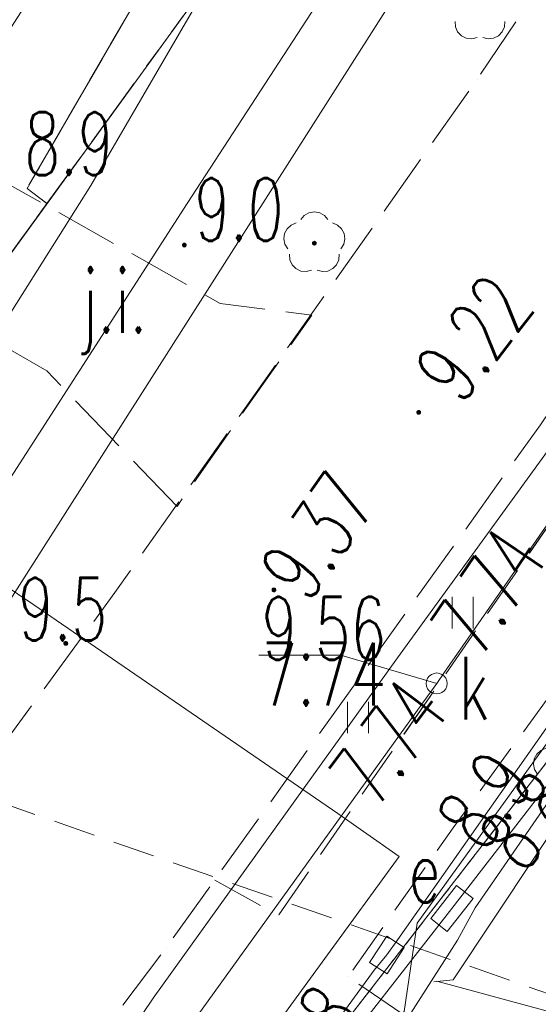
# Model space of a CAD drawing. Header units: millimetres. Extents: x -367306 to 168495, y -187323 to 82034.
# Tile 46 of 170: x 25036 to 37417, y -174940 to -151441. Entities that reach past the tile are written whole.
import ezdxf

# ---------------------------------------------------------------- set-up
doc = ezdxf.new("R2010")
doc.units = ezdxf.units.MM
doc.header["$MEASUREMENT"] = 0
for name, pattern in [('L_0_03', [1000, 500, -500]), ('L_0_04', [1500, 1000, -500]), ('L_0_05', [1750, 1250, -500]), ('L_0_06', [2000, 1500, -500])]:
    doc.linetypes.add(name, pattern=pattern)
for name, color, linetype, lineweight in [('Nowe_0_Nr_pióra__9', 7, 'Continuous', 13), ('Nowe_EGDE_Nr_pióra__9', 7, 'Continuous', 13), ('Nowe_EGKK_Nr_pióra__8', 7, 'Continuous', 13), ('Nowe_EGKK_Nr_pióra__9', 7, 'Continuous', 13), ('Nowe_EGUG_Nr_pióra__8', 7, 'Continuous', 13), ('Nowe_EGUG_Nr_pióra__9', 7, 'Continuous', 13), ('Nowe_GUPPRZ_O_Nr_pióra__8', 7, 'Continuous', 13), ('Nowe_GUPPRZ_O_Nr_pióra__9', 7, 'Continuous', 13), ('Nowe_OTKC_Nr_pióra__8', 7, 'Continuous', 13), ('Nowe_OTKC_Nr_pióra__9', 7, 'Continuous', 13), ('Nowe_OTKJ_Nr_pióra__8', 7, 'Continuous', 13), ('Nowe_OTKJ_Nr_pióra__9', 7, 'Continuous', 13), ('Nowe_OTKJ_O_Nr_pióra__8', 7, 'Continuous', 13), ('Nowe_OTRN_Nr_pióra__7', 7, 'Continuous', 13), ('Nowe_OTRN_Nr_pióra__8', 7, 'Continuous', 13), ('Nowe_OTRN_Nr_pióra__9', 7, 'Continuous', 13), ('Nowe_OTRN_O_Nr_pióra__8', 7, 'Continuous', 13), ('Nowe_OTRS_Nr_pióra__7', 7, 'Continuous', 13), ('Nowe_OTRS_Nr_pióra__8', 7, 'Continuous', 13), ('Nowe_OTRS_Nr_pióra__9', 7, 'Continuous', 13), ('Nowe_OTRS_O_Nr_pióra__8', 7, 'Continuous', 13), ('Nowe_OTZL_Nr_pióra__8', 7, 'Continuous', 13), ('Nowe_OTZL_Nr_pióra__9', 7, 'Continuous', 13), ('Nowe_OTZT_Nr_pióra__8', 7, 'Continuous', 13), ('Nowe_OTZT_Nr_pióra__9', 7, 'Continuous', 13), ('Nowe_SUEP_Nr_pióra__8', 7, 'Continuous', 13), ('Nowe_SUEP_Nr_pióra__9', 7, 'Continuous', 13), ('Nowe_SUES_Nr_pióra__8', 7, 'Continuous', 13), ('Nowe_SUES_Nr_pióra__9', 7, 'Continuous', 13), ('Nowe_SUES_O_Nr_pióra__8', 7, 'Continuous', 13), ('Nowe_SUGP_Nr_pióra__8', 7, 'Continuous', 13), ('Nowe_SUGP_Nr_pióra__9', 7, 'Continuous', 13), ('Nowe_SUKP_Nr_pióra__8', 7, 'Continuous', 13), ('Nowe_SUKP_Nr_pióra__9', 7, 'Continuous', 13), ('Nowe_SUKS_Nr_pióra__8', 7, 'Continuous', 13), ('Nowe_SUKS_Nr_pióra__9', 7, 'Continuous', 13), ('Nowe_SUKS_O_Nr_pióra__8', 7, 'Continuous', 13), ('Nowe_SUPK_Nr_pióra__8', 7, 'Continuous', 13), ('Nowe_SUPK_Nr_pióra__9', 7, 'Continuous', 13), ('Nowe_SUTP_Nr_pióra__8', 7, 'Continuous', 13), ('Nowe_SUTP_Nr_pióra__9', 7, 'Continuous', 13), ('Nowe_SUWP_Nr_pióra__8', 7, 'Continuous', 13), ('Nowe_SUWP_Nr_pióra__9', 7, 'Continuous', 13)]:
    doc.layers.add(name, color=color, linetype=linetype, lineweight=lineweight)
doc.layers.add('Nowe_OTZL_Nr_pióra__94', color=7, linetype='Continuous', lineweight=13, true_color=0xe4ad2c)
doc.styles.add('STYL_AUTOMATYCZNY_3', font='Simplex.shx')

msp = doc.modelspace()

# ---------------------------------------------------------------- hatches: boundary and pattern name
at = {"layer": 'Nowe_OTRN_Nr_pióra__7', "linetype": 'Continuous', "lineweight": 13}
for points in [[(28921.3, -156821.5), (28922.8, -156833.2), (28927.3, -156844), (28934.5, -156853.4), (28943.8, -156860.5), (28954.6, -156865), (28966.3, -156866.5), (28977.9, -156865), (28988.8, -156860.5), (28998.1, -156853.4), (29005.3, -156844), (29009.7, -156833.2), (29011.3, -156821.5), (29009.7, -156809.9), (29005.3, -156799), (28998.1, -156789.7), (28988.8, -156782.6), (28977.9, -156778.1), (28966.3, -156776.5), (28954.6, -156778.1), (28943.8, -156782.6), (28934.5, -156789.7), (28927.3, -156799), (28922.8, -156809.9)], [(26092.2, -166326.6), (26093.7, -166338.2), (26098.2, -166349.1), (26105.4, -166358.4), (26114.7, -166365.5), (26125.6, -166370), (26137.2, -166371.6), (26148.8, -166370), (26159.7, -166365.5), (26169, -166358.4), (26176.2, -166349.1), (26180.7, -166338.2), (26182.2, -166326.6), (26180.7, -166314.9), (26176.2, -166304.1), (26169, -166294.7), (26159.7, -166287.6), (26148.8, -166283.1), (26137.2, -166281.6), (26125.6, -166283.1), (26114.7, -166287.6), (26105.4, -166294.7), (26098.2, -166304.1), (26093.7, -166314.9)]]:
    msp.add_hatch(color=7, dxfattribs=at).paths.add_polyline_path(points)
at = {"layer": 'Nowe_OTRS_Nr_pióra__7', "linetype": 'Continuous', "lineweight": 13}
for points in [[(34516.6, -160813), (34518.2, -160824.7), (34522.6, -160835.5), (34529.8, -160844.8), (34539.1, -160852), (34550, -160856.5), (34561.6, -160858), (34573.3, -160856.5), (34584.1, -160852), (34593.4, -160844.8), (34600.6, -160835.5), (34605.1, -160824.7), (34606.6, -160813), (34605.1, -160801.4), (34600.6, -160790.5), (34593.4, -160781.2), (34584.1, -160774), (34573.3, -160769.6), (34561.6, -160768), (34550, -160769.6), (34539.1, -160774), (34529.8, -160781.2), (34522.6, -160790.5), (34518.2, -160801.4)], [(31060.3, -165050), (31061.9, -165061.7), (31066.4, -165072.5), (31073.5, -165081.9), (31082.8, -165089), (31093.7, -165093.5), (31105.3, -165095), (31117, -165093.5), (31127.8, -165089), (31137.2, -165081.9), (31144.3, -165072.5), (31148.8, -165061.7), (31150.3, -165050), (31148.8, -165038.4), (31144.3, -165027.5), (31137.2, -165018.2), (31127.8, -165011.1), (31117, -165006.6), (31105.3, -165005), (31093.7, -165006.6), (31082.8, -165011.1), (31073.5, -165018.2), (31066.4, -165027.5), (31061.9, -165038.4)]]:
    msp.add_hatch(color=7, dxfattribs=at).paths.add_polyline_path(points)
at = {"layer": 'Nowe_OTZL_Nr_pióra__94', "linetype": 'Continuous', "lineweight": 13, "true_color": 0xe4ad2c}
msp.add_hatch(color=42, dxfattribs=at).paths.add_polyline_path([(32070.2, -156820), (32084.1, -156817.8), (32096.6, -156811.5), (32106.6, -156801.5), (32113, -156789), (32115.2, -156775), (32113, -156761.1), (32106.6, -156748.6), (32096.6, -156738.6), (32084.1, -156732.3), (32070.2, -156730), (32056.3, -156732.3), (32043.7, -156738.6), (32033.8, -156748.6), (32027.4, -156761.1), (32025.2, -156775), (32027.4, -156789), (32033.8, -156801.5), (32043.7, -156811.5), (32056.3, -156817.8)])

# ---------------------------------------------------------------- linework, layer by layer
at = {"layer": 'Nowe_0_Nr_pióra__9', "color": 7, "linetype": 'L_0_04', "lineweight": 13}
msp.add_lwpolyline([(-54175.8, -16615), (-36542.5, 13691.6), (-32491.5, 24497.6), (-41006.9, 52709.3), (-354.8, 78621.1), (4924.1, 35501.4), (-2954.1, 7738.8), (31962.3, -8247.3), (46488.5, 22925.7), (96328.3, 3296.1), (84395.1, -59501.6), (78496.2, -91288.2), (63259, -147476.2), (43808.2, -176834.2), (-26519.8, -152286.8), (-79150.4, -133916.5), (-87259.9, -85957.4)], close=True, dxfattribs=at)
at = {"layer": 'Nowe_EGDE_Nr_pióra__9', "color": 7, "linetype": 'Continuous', "lineweight": 13, "flags": 128}
for points in [[(77721.6, -12313), (70921.6, -40873), (55981.6, -97123), (43551.6, -131243), (31321.6, -148073), (19561.6, -164263), (7973.4, -180602.1), (26296.8, -183770.5), (44701.6, -160023), (62321.6, -129663), (70431.6, -103153), (75611.6, -82253)], [(44701.6, -160023), (26296.8, -183770.5)]]:
    msp.add_lwpolyline(points, dxfattribs=at)
msp.add_lwpolyline([(3311.6, -137403), (19561.6, -164263), (31321.6, -148073), (6501.6, -134653)], close=True, dxfattribs=at)
at = {"layer": 'Nowe_EGKK_Nr_pióra__8', "color": 7, "linetype": 'Continuous', "lineweight": 13}
for p, q in [((25211.6, -155473), (25211.7, -155473)), ((25211.6, -155473), (25211.7, -155473)), ((25687.3, -155829.8), (25687.3, -155829.8)), ((25687.3, -155829.8), (25687.3, -155829.8))]:
    msp.add_line(p, q, dxfattribs=at)
at = {"layer": 'Nowe_EGKK_Nr_pióra__9', "color": 7, "linetype": 'L_0_06', "lineweight": 13, "flags": 128}
for points in [[(43551.6, -131243), (55719.6, -97842.3), (55101.6, -97773), (57121.6, -88213), (55911.6, -88083), (49231.6, -107983), (44021.6, -123253), (37971.6, -133403), (31361.6, -144863), (29531.6, -148013), (28441.6, -149893), (25211.6, -155473), (25687.3, -155829.8), (31321.6, -148073)], [(19561.6, -164263), (25687.3, -155829.8), (25211.6, -155473), (28441.6, -149893), (4181.6, -136653), (1879.8, -135034.1), (3311.6, -137403)]]:
    msp.add_lwpolyline(points, close=True, dxfattribs=at)
at = {"layer": 'Nowe_EGUG_Nr_pióra__8', "color": 7, "linetype": 'Continuous', "lineweight": 13}
for p, q in [((25211.6, -155473), (25211.7, -155473)), ((25211.6, -155473), (25211.7, -155473)), ((25687.3, -155829.8), (25687.3, -155829.8)), ((25687.3, -155829.8), (25687.3, -155829.8)), ((25687.3, -155829.8), (25687.3, -155829.8))]:
    msp.add_line(p, q, dxfattribs=at)
at = {"layer": 'Nowe_EGUG_Nr_pióra__9', "color": 7, "linetype": 'L_0_03', "lineweight": 13, "flags": 128}
for points in [[(26296.8, -183770.5), (29734.3, -179335.1), (40791.3, -165068.4), (44701.6, -160023), (58841.6, -138483), (62321.6, -129663), (66349.4, -116497.1), (70431.6, -103153), (75611.6, -82253), (77011.8, -79633.1), (78213.7, -77384.1), (78871.6, -76153), (79381.6, -73863), (80541.6, -68573), (84031.6, -52933), (88551.6, -30943), (83581.6, -29593), (82851.6, -26523), (83531.6, -22883), (87021.6, -12263), (87781.6, -9943), (92201.6, 2177), (95191.6, 10357), (105121.6, 30727), (70471.6, 39997), (75171.6, 3647), (76491.6, -4103), (77721.6, -12313), (70921.6, -40873), (55981.6, -97123), (55719.6, -97842.3), (43551.6, -131243), (31321.6, -148073), (25687.3, -155829.8), (19561.6, -164263), (7973.4, -180602.1)], [(43551.6, -131243), (55719.6, -97842.3), (55101.6, -97773), (57121.6, -88213), (55911.6, -88083), (49231.6, -107983), (44021.6, -123253), (37971.6, -133403), (31361.6, -144863), (29531.6, -148013), (28441.6, -149893), (25211.6, -155473), (25687.3, -155829.8), (31321.6, -148073)], [(19561.6, -164263), (25687.3, -155829.8), (25211.6, -155473), (28441.6, -149893), (4181.6, -136653), (1879.8, -135034.1), (3311.6, -137403)], [(40791.3, -165068.4), (29734.3, -179335.1), (45786.4, -187140.6), (46841.6, -187323), (59935.7, -180090.6), (52511.6, -174923)]]:
    msp.add_lwpolyline(points, close=True, dxfattribs=at)
at = {"layer": 'Nowe_GUPPRZ_O_Nr_pióra__8', "color": 7, "linetype": 'Continuous', "lineweight": 13}
for p, q in [((30741.4, -166610.7), (30741.4, -166610.7)), ((32701.4, -166610.7), (32701.4, -166610.7)), ((34991.6, -167283), (34991.7, -167283)), ((34997.5, -174385.6), (34997.6, -174385.6))]:
    msp.add_line(p, q, dxfattribs=at)
at = {"layer": 'Nowe_GUPPRZ_O_Nr_pióra__9', "color": 7, "linetype": 'Continuous', "lineweight": 13, "flags": 128}
for points in [[(34991.6, -167283), (32701.4, -166610.7), (30741.4, -166610.7)], [(34997.5, -174385.6), (39184.7, -175522.4), (41144.7, -175522.4)]]:
    msp.add_lwpolyline(points, dxfattribs=at)
at = {"layer": 'Nowe_OTKC_Nr_pióra__8', "color": 7, "linetype": 'Continuous', "lineweight": 13}
for p, q in [((35382, -170727.8), (35382, -170727.8)), ((29691.4, -171973.5), (29691.4, -171973.5)), ((31211.5, -172814.9), (31211.5, -172814.9)), ((32875.1, -174285.4), (32875.2, -174285.4))]:
    msp.add_line(p, q, dxfattribs=at)
at = {"layer": 'Nowe_OTKC_Nr_pióra__9', "color": 7, "linetype": 'L_0_05', "lineweight": 13, "flags": 128}
for points in [[(83531.6, -22883), (88452.7, -24583.8), (86882.6, -29372.4), (83678.1, -28740), (83581.6, -29593), (88551.6, -30943), (87475.4, -36179), (82778.1, -35324.8), (82187, -36012.2), (80952.7, -52108.3), (80881.7, -53033.6), (81110, -54091.4), (83594.8, -54890.6), (82659.7, -59081), (79603.1, -59046.4), (76766.2, -72509.6), (76073, -75767.4), (76377.1, -76589.3), (76357, -78920.9), (75161.1, -83038), (74530.7, -82995), (74201.2, -83030.8), (73979.1, -83252.9), (73102, -86849.4), (69069.6, -102010.7), (65900, -112791.7), (66805.6, -113330.8), (64685.4, -120046.5), (63862.7, -120010.7), (59922.4, -130330.7), (58359.6, -134082.1), (54835.5, -141889.8), (53583.5, -144719.2), (48939.8, -151448.3), (44926.9, -157486.2), (40489.9, -163749.4), (35382, -170727.8), (32875.1, -174285.4), (34304.8, -175260.1), (33682.2, -176249.5), (31478.9, -179397.9), (29593.7, -178484), (25968.3, -183713.7)], [(29691.4, -171973.5), (31211.5, -172814.9), (51341.6, -143793), (52142.4, -142155.9), (52906.4, -140593.9), (53486.9, -139407.2), (53771.2, -138732.7), (54607.8, -136747.3), (56471, -132326.2), (60342.8, -123030.6), (61478.3, -120208.2), (61548.6, -120033.3), (61230, -118999.7), (59763.9, -118137.3)]]:
    msp.add_lwpolyline(points, dxfattribs=at)
at = {"layer": 'Nowe_OTKJ_Nr_pióra__8', "color": 7, "linetype": 'Continuous', "lineweight": 13}
for p, q in [((35958.2, -152858.9), (35958.3, -152858.9)), ((29821.6, -158213), (29821.7, -158213)), ((32012.5, -158491.6), (32012.6, -158491.6)), ((25681.6, -159823), (25681.7, -159823)), ((28792.7, -163055.6), (28792.7, -163055.6)), ((27306.8, -165115.4), (27306.9, -165115.4)), ((29691.4, -171973.5), (29691.4, -171973.5)), ((28540.7, -173581.5), (28540.7, -173581.5))]:
    msp.add_line(p, q, dxfattribs=at)
at = {"layer": 'Nowe_OTKJ_Nr_pióra__9', "color": 7, "linetype": 'L_0_06', "lineweight": 13, "flags": 128}
for points in [[(21472.8, -182936.3), (26882.7, -175776), (28540.7, -173581.5), (29691.4, -171973.5), (37465.7, -161109.1), (46145.3, -148356.4), (49972.2, -142287.6), (51641.5, -139022.6), (53138.9, -135757.7), (54527.5, -132715.9), (57342.3, -125022.1), (59763.9, -118137.3), (62318.9, -110873.1), (64720.1, -102390.1), (67644.1, -92101.9), (70126.7, -83617.2), (71230.4, -82306.4), (71874.3, -82536.4), (72338.2, -77200.1), (72304.6, -73825.8), (73717.2, -67166.3), (75064.8, -60878), (76317.6, -57755.4), (77397.9, -53052), (77381.6, -52943), (77241.6, -52403), (78911.6, -42093), (79431.6, -38873), (80221.6, -34063), (81181.6, -27813), (82081.6, -22403), (82421.6, -20413), (82891.6, -18473), (83461.6, -16453), (84951.6, -11803), (87421.6, -4163), (88041.6, -2283), (88671.6, -343), (89391.6, 1647), (92221.6, 8227), (93441.6, 10997), (94021.6, 12247), (97931.6, 20357), (100791.6, 26227), (101921.6, 28457), (103521.6, 31152.6), (96697.7, 32981.9), (95391.6, 30567), (93491.6, 27337), (90361.6, 21997), (89811.6, 21167), (89081.6, 20527), (88161.6, 20167), (87161.6, 20187), (86281.6, 20637), (85621.6, 21407), (85231.6, 22277), (85021.6, 23177), (84401.6, 27727), (83761.6, 32287), (83361.6, 35117), (83368.6, 36520.8), (82801.7, 36698.3), (75439, 38653.3), (75901.6, 36127), (76431.6, 32237), (76931.6, 28187), (78631.6, 15207), (78671.6, 13957), (78451.6, 6997), (78251.6, 2937), (77991.6, 1957), (77531.6, 1027), (77141.6, -3223), (77561.6, -4543), (77401.6, -6673), (76791.6, -11613), (75671.6, -19553), (74091.6, -29323), (72161.6, -41063), (70331.6, -51773), (67307.1, -65408.9), (64955.9, -76300.2), (60888.5, -93538.3), (58023.6, -105195.3), (54440.5, -115996.9), (49439.1, -128605.1), (44882, -139357.8), (42612.1, -143016.9), (35958.2, -152858.9), (27306.8, -165115.4), (15023.6, -181821.2)], [(28792.7, -163055.6), (25681.6, -159823), (22061.6, -157723), (24331.6, -155123), (29821.6, -158213), (32012.5, -158491.6)]]:
    msp.add_lwpolyline(points, close=True, dxfattribs=at)
at = {"layer": 'Nowe_OTRN_Nr_pióra__8', "color": 7, "linetype": 'Continuous', "lineweight": 13}
for p, q in [((28921.3, -156821.5), (28921.3, -156821.5)), ((28922.8, -156809.9), (28922.9, -156809.9)), ((28922.8, -156833.2), (28922.9, -156833.2)), ((28927.3, -156799), (28927.4, -156799)), ((28927.3, -156844), (28927.4, -156844)), ((28934.5, -156789.7), (28934.5, -156789.7)), ((28934.5, -156853.4), (28934.5, -156853.4)), ((28943.8, -156782.6), (28943.8, -156782.6)), ((28943.8, -156860.5), (28943.8, -156860.5)), ((28954.6, -156778.1), (28954.7, -156778.1)), ((28954.6, -156865), (28954.7, -156865)), ((28966.3, -156776.5), (28966.3, -156776.5)), ((28966.3, -156866.5), (28966.3, -156866.5)), ((28977.9, -156778.1), (28978, -156778.1)), ((28977.9, -156865), (28978, -156865)), ((28988.8, -156782.6), (28988.8, -156782.6)), ((28988.8, -156860.5), (28988.8, -156860.5)), ((28998.1, -156789.7), (28998.2, -156789.7)), ((28998.1, -156853.4), (28998.2, -156853.4)), ((29005.3, -156799), (29005.3, -156799)), ((29005.3, -156844), (29005.3, -156844)), ((29009.7, -156809.9), (29009.8, -156809.9)), ((29009.7, -156833.2), (29009.8, -156833.2)), ((29011.3, -156821.5), (29011.3, -156821.5)), ((26092.2, -166326.6), (26092.2, -166326.6)), ((26093.7, -166314.9), (26093.8, -166314.9)), ((26093.7, -166338.2), (26093.8, -166338.2)), ((26098.2, -166304.1), (26098.3, -166304.1)), ((26098.2, -166349.1), (26098.3, -166349.1)), ((26105.4, -166294.7), (26105.4, -166294.7)), ((26105.4, -166358.4), (26105.4, -166358.4)), ((26114.7, -166287.6), (26114.7, -166287.6)), ((26114.7, -166365.5), (26114.7, -166365.5)), ((26125.6, -166283.1), (26125.6, -166283.1)), ((26125.6, -166370), (26125.6, -166370)), ((26137.2, -166281.6), (26137.2, -166281.6)), ((26137.2, -166371.6), (26137.2, -166371.6)), ((26148.8, -166283.1), (26148.9, -166283.1)), ((26148.8, -166370), (26148.9, -166370)), ((26159.7, -166287.6), (26159.7, -166287.6)), ((26159.7, -166365.5), (26159.7, -166365.5)), ((26169, -166294.7), (26169.1, -166294.7)), ((26169, -166358.4), (26169.1, -166358.4)), ((26176.2, -166304.1), (26176.2, -166304.1)), ((26176.2, -166349.1), (26176.2, -166349.1)), ((26180.7, -166314.9), (26180.7, -166314.9)), ((26180.7, -166338.2), (26180.7, -166338.2)), ((26182.2, -166326.6), (26182.2, -166326.6))]:
    msp.add_line(p, q, dxfattribs=at)
at = {"layer": 'Nowe_OTRN_Nr_pióra__9', "color": 7, "linetype": 'Continuous', "lineweight": 13, "flags": 128}
for points in [[(28921.3, -156821.5), (28922.8, -156833.2), (28927.3, -156844), (28934.5, -156853.4), (28943.8, -156860.5), (28954.6, -156865), (28966.3, -156866.5), (28977.9, -156865), (28988.8, -156860.5), (28998.1, -156853.4), (29005.3, -156844), (29009.7, -156833.2), (29011.3, -156821.5), (29009.7, -156809.9), (29005.3, -156799), (28998.1, -156789.7), (28988.8, -156782.6), (28977.9, -156778.1), (28966.3, -156776.5), (28954.6, -156778.1), (28943.8, -156782.6), (28934.5, -156789.7), (28927.3, -156799), (28922.8, -156809.9)], [(26092.2, -166326.6), (26093.7, -166338.2), (26098.2, -166349.1), (26105.4, -166358.4), (26114.7, -166365.5), (26125.6, -166370), (26137.2, -166371.6), (26148.8, -166370), (26159.7, -166365.5), (26169, -166358.4), (26176.2, -166349.1), (26180.7, -166338.2), (26182.2, -166326.6), (26180.7, -166314.9), (26176.2, -166304.1), (26169, -166294.7), (26159.7, -166287.6), (26148.8, -166283.1), (26137.2, -166281.6), (26125.6, -166283.1), (26114.7, -166287.6), (26105.4, -166294.7), (26098.2, -166304.1), (26093.7, -166314.9)]]:
    msp.add_lwpolyline(points, close=True, dxfattribs=at)
at = {"layer": 'Nowe_OTRS_Nr_pióra__8', "color": 7, "linetype": 'Continuous', "lineweight": 13}
for p, q in [((34516.6, -160813), (34516.7, -160813)), ((34518.2, -160801.4), (34518.2, -160801.4)), ((34518.2, -160824.7), (34518.2, -160824.7)), ((34522.6, -160790.5), (34522.7, -160790.5)), ((34522.6, -160835.5), (34522.7, -160835.5)), ((34529.8, -160781.2), (34529.9, -160781.2)), ((34529.8, -160844.8), (34529.9, -160844.8)), ((34539.1, -160774), (34539.2, -160774)), ((34539.1, -160852), (34539.2, -160852)), ((34550, -160769.6), (34550, -160769.6)), ((34550, -160856.5), (34550, -160856.5)), ((34561.6, -160768), (34561.7, -160768)), ((34561.6, -160858), (34561.7, -160858)), ((34573.3, -160769.6), (34573.3, -160769.6)), ((34573.3, -160856.5), (34573.3, -160856.5)), ((34584.1, -160774), (34584.2, -160774)), ((34584.1, -160852), (34584.2, -160852)), ((34593.4, -160781.2), (34593.5, -160781.2)), ((34593.4, -160844.8), (34593.5, -160844.8)), ((34600.6, -160790.5), (34600.6, -160790.5)), ((34600.6, -160835.5), (34600.6, -160835.5)), ((34605.1, -160801.4), (34605.1, -160801.4)), ((34605.1, -160824.7), (34605.1, -160824.7)), ((34606.6, -160813), (34606.7, -160813)), ((31060.3, -165050), (31060.4, -165050)), ((31061.9, -165038.4), (31061.9, -165038.4)), ((31061.9, -165061.7), (31061.9, -165061.7)), ((31066.4, -165027.5), (31066.4, -165027.5)), ((31066.4, -165072.5), (31066.4, -165072.5)), ((31073.5, -165018.2), (31073.6, -165018.2)), ((31073.5, -165081.9), (31073.6, -165081.9)), ((31082.8, -165011.1), (31082.9, -165011.1)), ((31082.8, -165089), (31082.9, -165089)), ((31093.7, -165006.6), (31093.7, -165006.6)), ((31093.7, -165093.5), (31093.7, -165093.5)), ((31105.3, -165005), (31105.4, -165005)), ((31105.3, -165095), (31105.4, -165095)), ((31117, -165006.6), (31117, -165006.6)), ((31117, -165093.5), (31117, -165093.5)), ((31127.8, -165011.1), (31127.9, -165011.1)), ((31127.8, -165089), (31127.9, -165089)), ((31137.2, -165018.2), (31137.2, -165018.2)), ((31137.2, -165081.9), (31137.2, -165081.9)), ((31144.3, -165027.5), (31144.4, -165027.5)), ((31144.3, -165072.5), (31144.4, -165072.5)), ((31148.8, -165038.4), (31148.9, -165038.4)), ((31148.8, -165061.7), (31148.9, -165061.7)), ((31150.3, -165050), (31150.4, -165050))]:
    msp.add_line(p, q, dxfattribs=at)
at = {"layer": 'Nowe_OTRS_Nr_pióra__9', "color": 7, "linetype": 'Continuous', "lineweight": 13, "flags": 128}
for points in [[(34516.6, -160813), (34518.2, -160824.7), (34522.6, -160835.5), (34529.8, -160844.8), (34539.1, -160852), (34550, -160856.5), (34561.6, -160858), (34573.3, -160856.5), (34584.1, -160852), (34593.4, -160844.8), (34600.6, -160835.5), (34605.1, -160824.7), (34606.6, -160813), (34605.1, -160801.4), (34600.6, -160790.5), (34593.4, -160781.2), (34584.1, -160774), (34573.3, -160769.6), (34561.6, -160768), (34550, -160769.6), (34539.1, -160774), (34529.8, -160781.2), (34522.6, -160790.5), (34518.2, -160801.4)], [(31060.3, -165050), (31061.9, -165061.7), (31066.4, -165072.5), (31073.5, -165081.9), (31082.8, -165089), (31093.7, -165093.5), (31105.3, -165095), (31117, -165093.5), (31127.8, -165089), (31137.2, -165081.9), (31144.3, -165072.5), (31148.8, -165061.7), (31150.3, -165050), (31148.8, -165038.4), (31144.3, -165027.5), (31137.2, -165018.2), (31127.8, -165011.1), (31117, -165006.6), (31105.3, -165005), (31093.7, -165006.6), (31082.8, -165011.1), (31073.5, -165018.2), (31066.4, -165027.5), (31061.9, -165038.4)]]:
    msp.add_lwpolyline(points, close=True, dxfattribs=at)
at = {"layer": 'Nowe_OTZL_Nr_pióra__8', "color": 7, "linetype": 'Continuous', "lineweight": 13}
for p, q in [((35429.2, -151485.4), (35429.2, -151485.4)), ((36616.1, -151485.4), (36616.2, -151485.4)), ((35438.5, -151614.9), (35438.6, -151614.9)), ((35491.5, -151733.6), (35491.6, -151733.6)), ((36553.8, -151733.6), (36553.8, -151733.6)), ((36606.8, -151614.9), (36606.8, -151614.9)), ((35581.8, -151827), (35581.9, -151827)), ((35698.6, -151884), (35698.6, -151884)), ((35827.8, -151897.7), (35827.8, -151897.7)), ((35953.9, -151866.6), (35953.9, -151866.6)), ((36091.4, -151866.6), (36091.5, -151866.6)), ((36217.6, -151897.7), (36217.6, -151897.7)), ((36346.8, -151884), (36346.8, -151884)), ((36463.5, -151827), (36463.5, -151827)), ((32070.2, -156025), (32070.2, -156025)), ((31745.9, -156211.7), (31746, -156211.7)), ((31829.6, -156112.4), (31829.7, -156112.4)), ((31942.2, -156047.6), (31942.3, -156047.6)), ((32198.1, -156047.6), (32198.2, -156047.6)), ((32310.7, -156112.4), (32310.8, -156112.4)), ((32394.5, -156211.7), (32394.5, -156211.7)), ((31417.8, -156428.5), (31417.9, -156428.5)), ((31514.3, -156341.5), (31514.3, -156341.5)), ((31634.6, -156292.6), (31634.7, -156292.6)), ((32505.7, -156292.6), (32505.8, -156292.6)), ((32626.1, -156341.5), (32626.1, -156341.5)), ((32722.5, -156428.5), (32722.6, -156428.5)), ((31338.7, -156671.9), (31338.8, -156671.9)), ((31356.9, -156543.3), (31356.9, -156543.3)), ((32043.7, -156738.6), (32043.8, -156738.6)), ((32056.3, -156732.3), (32056.3, -156732.3)), ((32070.2, -156730), (32070.2, -156730)), ((32084.1, -156732.3), (32084.1, -156732.3)), ((32096.6, -156738.6), (32096.7, -156738.6)), ((32783.5, -156543.3), (32783.5, -156543.3)), ((32801.6, -156671.9), (32801.7, -156671.9)), ((31365.6, -156799.1), (31365.6, -156799.1)), ((31434.2, -156909.4), (31434.3, -156909.4)), ((32025.2, -156775), (32025.2, -156775)), ((32027.4, -156761.1), (32027.4, -156761.1)), ((32027.4, -156789), (32027.4, -156789)), ((32033.8, -156748.6), (32033.8, -156748.6)), ((32033.8, -156801.5), (32033.8, -156801.5)), ((32043.7, -156811.5), (32043.8, -156811.5)), ((32056.3, -156817.8), (32056.3, -156817.8)), ((32070.2, -156820), (32070.2, -156820)), ((32084.1, -156817.8), (32084.1, -156817.8)), ((32096.6, -156811.5), (32096.7, -156811.5)), ((32106.6, -156748.6), (32106.6, -156748.6)), ((32106.6, -156801.5), (32106.6, -156801.5)), ((32113, -156761.1), (32113, -156761.1)), ((32113, -156789), (32113, -156789)), ((32115.2, -156775), (32115.2, -156775)), ((32706.1, -156909.4), (32706.2, -156909.4)), ((32774.8, -156799.1), (32774.8, -156799.1)), ((31476.7, -157040.2), (31476.8, -157040.2)), ((31486.1, -157169.8), (31486.1, -157169.8)), ((32654.3, -157169.8), (32654.4, -157169.8)), ((32663.6, -157040.2), (32663.7, -157040.2)), ((31539, -157288.4), (31539.1, -157288.4)), ((31629.3, -157381.8), (31629.4, -157381.8)), ((31746.1, -157438.8), (31746.1, -157438.8)), ((32001.4, -157421.4), (32001.5, -157421.4)), ((32139, -157421.4), (32139, -157421.4)), ((32394.3, -157438.8), (32394.3, -157438.8)), ((32511, -157381.8), (32511.1, -157381.8)), ((32601.3, -157288.4), (32601.4, -157288.4)), ((31875.3, -157452.6), (31875.3, -157452.6)), ((32265.1, -157452.6), (32265.1, -157452.6)), ((37318.3, -169081.3), (37318.4, -169081.3)), ((37379.3, -168966.5), (37379.3, -168966.5)), ((37300.2, -169209.9), (37300.2, -169209.9)), ((37327, -169337), (37327.1, -169337)), ((37395.7, -169447.3), (37395.7, -169447.3))]:
    msp.add_line(p, q, dxfattribs=at)
at = {"layer": 'Nowe_OTZL_Nr_pióra__9', "color": 7, "linetype": 'Continuous', "lineweight": 13, "flags": 128}
for points in [[(35953.9, -151866.6), (35827.8, -151897.7), (35698.6, -151884), (35581.8, -151827), (35491.5, -151733.6), (35438.5, -151614.9), (35429.2, -151485.4)], [(36616.1, -151485.4), (36606.8, -151614.9), (36553.8, -151733.6), (36463.5, -151827), (36346.8, -151884), (36217.6, -151897.7), (36091.4, -151866.6)], [(31745.9, -156211.7), (31829.6, -156112.4), (31942.2, -156047.6), (32070.2, -156025), (32198.1, -156047.6), (32310.7, -156112.4), (32394.5, -156211.7)], [(31434.2, -156909.4), (31365.6, -156799.1), (31338.7, -156671.9), (31356.9, -156543.3), (31417.8, -156428.5), (31514.3, -156341.5), (31634.6, -156292.6)], [(32505.7, -156292.6), (32626.1, -156341.5), (32722.5, -156428.5), (32783.5, -156543.3), (32801.6, -156671.9), (32774.8, -156799.1), (32706.1, -156909.4)], [(32001.4, -157421.4), (31875.3, -157452.6), (31746.1, -157438.8), (31629.3, -157381.8), (31539, -157288.4), (31486.1, -157169.8), (31476.7, -157040.2)], [(32663.6, -157040.2), (32654.3, -157169.8), (32601.3, -157288.4), (32511, -157381.8), (32394.3, -157438.8), (32265.1, -157452.6), (32139, -157421.4)], [(37395.7, -169447.3), (37327, -169337), (37300.2, -169209.9), (37318.3, -169081.3), (37379.3, -168966.5), (37475.7, -168879.5), (37596.1, -168830.5)]]:
    msp.add_lwpolyline(points, dxfattribs=at)
msp.add_lwpolyline([(32070.2, -156820), (32084.1, -156817.8), (32096.6, -156811.5), (32106.6, -156801.5), (32113, -156789), (32115.2, -156775), (32113, -156761.1), (32106.6, -156748.6), (32096.6, -156738.6), (32084.1, -156732.3), (32070.2, -156730), (32056.3, -156732.3), (32043.7, -156738.6), (32033.8, -156748.6), (32027.4, -156761.1), (32025.2, -156775), (32027.4, -156789), (32033.8, -156801.5), (32043.7, -156811.5), (32056.3, -156817.8)], close=True, dxfattribs=at)
at = {"layer": 'Nowe_OTZT_Nr_pióra__8', "color": 7, "linetype": 'Continuous', "lineweight": 13}
for p, q in [((35363.4, -165218.7), (35363.4, -165218.7)), ((35863.4, -165218.7), (35863.4, -165218.7)), ((35363.4, -165968.7), (35363.4, -165968.7)), ((35863.4, -165968.7), (35863.4, -165968.7)), ((32863.4, -167718.7), (32863.4, -167718.7)), ((33363.4, -167718.7), (33363.4, -167718.7)), ((32863.4, -168468.7), (32863.4, -168468.7)), ((33363.4, -168468.7), (33363.4, -168468.7)), ((29691.4, -171973.5), (29691.4, -171973.5)), ((31211.5, -172814.9), (31211.5, -172814.9))]:
    msp.add_line(p, q, dxfattribs=at)
at = {"layer": 'Nowe_OTZT_Nr_pióra__9', "color": 7, "linetype": 'L_0_05', "lineweight": 13, "flags": 128}
msp.add_lwpolyline([(29691.4, -171973.5), (31211.5, -172814.9), (49010.9, -147141.5), (51341.6, -143793), (52142.4, -142155.9), (52906.4, -140593.9), (53486.9, -139407.2), (53771.2, -138732.7), (54607.8, -136747.3), (56471, -132326.2), (59382.9, -125416.3), (60342.8, -123030.6), (61548.6, -120033.3), (61230, -118999.7), (59763.9, -118137.3)], dxfattribs=at)
at = {"layer": 'Nowe_OTZT_Nr_pióra__9', "color": 7, "linetype": 'Continuous', "lineweight": 13, "flags": 128}
for points in [[(35363.4, -165218.7), (35363.4, -165968.7)], [(35863.4, -165968.7), (35863.4, -165218.7)], [(32863.4, -167718.7), (32863.4, -168468.7)], [(33363.4, -168468.7), (33363.4, -167718.7)]]:
    msp.add_lwpolyline(points, dxfattribs=at)
at = {"layer": 'Nowe_SUEP_Nr_pióra__8', "color": 7, "linetype": 'Continuous', "lineweight": 13}
for p, q in [((35353.4, -172651.7), (35353.4, -172651.7)), ((35353.4, -172651.7), (35353.4, -172651.7)), ((35911.5, -172637.9), (35911.6, -172637.9)), ((35911.5, -172637.9), (35911.6, -172637.9)), ((35491.1, -173407.4), (35491.1, -173407.4)), ((35491.1, -173407.4), (35491.1, -173407.4))]:
    msp.add_line(p, q, dxfattribs=at)
at = {"layer": 'Nowe_SUEP_Nr_pióra__9', "color": 7, "linetype": 'Continuous', "lineweight": 13, "flags": 128}
for points in [[(62920.2, 48206.4), (62831.6, 47947), (64461.6, 46657), (69081.6, 39547), (69851.6, 3557), (70051.6, -5533), (64801.6, -60783), (61861.6, -74133), (55161.6, -100453), (52561.6, -111263), (44341.6, -132743), (40451.6, -140733), (22601.6, -168733), (12586.7, -181399.8)], [(62920.2, 48206.4), (62831.6, 47947), (64461.6, 46657), (69081.6, 39547), (69851.6, 3557), (70051.6, -5533), (64801.6, -60783), (61861.6, -74133), (55161.6, -100453), (52561.6, -111263), (44341.6, -132743), (40451.6, -140733), (22601.6, -168733), (12586.7, -181399.8)], [(72705.6, -91291.4), (70599.6, -99836.5), (69886.9, -104638.9), (68598.1, -108532.6), (67343.1, -112867.5), (65850, -118129.4), (63869.7, -123786.2), (62048.1, -128419.1), (60018.8, -133283), (57377.1, -138182.6), (54885.2, -145189.2), (52257.1, -148936.7), (47224.1, -156238.1), (41375.2, -164871.7), (35353.4, -172651.7), (30417, -178977.6), (29795.7, -179950.1), (27249.6, -183935.2)], [(72705.6, -91291.4), (70599.6, -99836.5), (69886.9, -104638.9), (68598.1, -108532.6), (67343.1, -112867.5), (65850, -118129.4), (63869.7, -123786.2), (62048.1, -128419.1), (60018.8, -133283), (57377.1, -138182.6), (54885.2, -145189.2), (52257.1, -148936.7), (47224.1, -156238.1), (41375.2, -164871.7), (35353.4, -172651.7), (30417, -178977.6), (29795.7, -179950.1), (27249.6, -183935.2)], [(29795.7, -179950.1), (31478.9, -179397.9), (33682.2, -176249.5), (34304.8, -175260.1), (35491.1, -173407.4), (35911.5, -172637.9), (38054.5, -169529.1), (41375.2, -164871.7), (44934.2, -160075.7)], [(29795.7, -179950.1), (31478.9, -179397.9), (33682.2, -176249.5), (34304.8, -175260.1), (35491.1, -173407.4), (35911.5, -172637.9), (38054.5, -169529.1), (41375.2, -164871.7), (44934.2, -160075.7)]]:
    msp.add_lwpolyline(points, dxfattribs=at)
at = {"layer": 'Nowe_SUES_Nr_pióra__8', "color": 7, "linetype": 'Continuous', "lineweight": 13}
for p, q in [((35463.9, -172103.7), (35463.9, -172103.7)), ((35858.1, -172411.3), (35858.1, -172411.3)), ((34848.7, -172892.1), (34848.7, -172892.1)), ((35242.9, -173199.7), (35242.9, -173199.7))]:
    msp.add_line(p, q, dxfattribs=at)
at = {"layer": 'Nowe_SUES_Nr_pióra__9', "color": 7, "linetype": 'Continuous', "lineweight": 13, "flags": 128}
msp.add_lwpolyline([(35463.9, -172103.7), (35858.1, -172411.3), (35242.9, -173199.7), (34848.7, -172892.1)], close=True, dxfattribs=at)
at = {"layer": 'Nowe_SUGP_Nr_pióra__8', "color": 7, "linetype": 'Continuous', "lineweight": 13}
for p, q in [((25371.6, -165403), (25371.7, -165403)), ((32631.6, -170383), (32631.7, -170383)), ((34091.6, -171413), (34091.7, -171413))]:
    msp.add_line(p, q, dxfattribs=at)
at = {"layer": 'Nowe_SUGP_Nr_pióra__9', "color": 7, "linetype": 'Continuous', "lineweight": 13, "flags": 128}
msp.add_lwpolyline([(66511.6, 45387), (65451.6, 41947), (70441.6, 26607), (70591.6, 7417), (70271.6, -4513), (71051.6, -23613), (70711.6, -28373), (68611.6, -31223), (63031.6, -57593), (61161.6, -63813), (37631.6, -131683), (30361.6, -143053), (18781.6, -160973), (25371.6, -165403), (32631.6, -170383), (34091.6, -171413), (25221.5, -183584.5)], dxfattribs=at)
at = {"layer": 'Nowe_SUKP_Nr_pióra__8', "color": 7, "linetype": 'Continuous', "lineweight": 13}
for p, q in [((26735.5, -155395.8), (26735.6, -155395.8)), ((26735.5, -155395.8), (26735.6, -155395.8)), ((35179.2, -167013.6), (35179.2, -167013.6)), ((34991.6, -167283), (34991.7, -167283)), ((34779.7, -167577.2), (34779.7, -167577.2))]:
    msp.add_line(p, q, dxfattribs=at)
at = {"layer": 'Nowe_SUKP_Nr_pióra__9', "color": 7, "linetype": 'Continuous', "lineweight": 13, "flags": 128}
for points in [[(26261.6, -179403), (27895.9, -177134.1), (34779.7, -167577.2), (34991.6, -167283), (35179.2, -167013.6), (51132.8, -144093.1), (51341.6, -143793), (51466.7, -143519), (61921.6, -120613), (67151.6, -111503), (67222.1, -111230), (73432.4, -87188.4), (73521.6, -86843), (78791.6, -64273)], [(53141.6, -98353), (46091.6, -122133), (26735.5, -155395.8)], [(26735.5, -155395.8), (23949.6, -159801.9), (12280.8, -175591.7)]]:
    msp.add_lwpolyline(points, dxfattribs=at)
at = {"layer": 'Nowe_SUKS_Nr_pióra__8', "color": 7, "linetype": 'Continuous', "lineweight": 13}
for p, q in [((34866.6, -167066.5), (34866.7, -167066.5)), ((34926.9, -167041.5), (34927, -167041.5)), ((34991.6, -167033), (34991.7, -167033)), ((35056.3, -167041.5), (35056.4, -167041.5)), ((35116.6, -167066.5), (35116.7, -167066.5)), ((34741.6, -167283), (34741.7, -167283)), ((34750.1, -167218.3), (34750.2, -167218.3)), ((34775.1, -167158), (34775.2, -167158)), ((34814.8, -167106.2), (34814.9, -167106.2)), ((35168.4, -167106.2), (35168.4, -167106.2)), ((35208.1, -167158), (35208.2, -167158)), ((35233.1, -167218.3), (35233.2, -167218.3)), ((35241.6, -167283), (35241.7, -167283)), ((34750.1, -167347.7), (34750.2, -167347.7)), ((34775.1, -167408), (34775.2, -167408)), ((34814.8, -167459.8), (34814.9, -167459.8)), ((34866.6, -167499.5), (34866.7, -167499.5)), ((34926.9, -167524.5), (34927, -167524.5)), ((34991.6, -167533), (34991.7, -167533)), ((35056.3, -167524.5), (35056.4, -167524.5)), ((35116.6, -167499.5), (35116.7, -167499.5)), ((35168.4, -167459.8), (35168.4, -167459.8)), ((35208.1, -167408), (35208.2, -167408)), ((35233.1, -167347.7), (35233.2, -167347.7))]:
    msp.add_line(p, q, dxfattribs=at)
at = {"layer": 'Nowe_SUKS_Nr_pióra__9', "color": 7, "linetype": 'Continuous', "lineweight": 13, "flags": 128}
msp.add_lwpolyline([(34991.6, -167033), (35056.3, -167041.5), (35116.6, -167066.5), (35168.4, -167106.2), (35208.1, -167158), (35233.1, -167218.3), (35241.6, -167283), (35233.1, -167347.7), (35208.1, -167408), (35168.4, -167459.8), (35116.6, -167499.5), (35056.3, -167524.5), (34991.6, -167533), (34926.9, -167524.5), (34866.6, -167499.5), (34814.8, -167459.8), (34775.1, -167408), (34750.1, -167347.7), (34741.6, -167283), (34750.1, -167218.3), (34775.1, -167158), (34814.8, -167106.2), (34866.6, -167066.5), (34926.9, -167041.5)], close=True, dxfattribs=at)
at = {"layer": 'Nowe_SUPK_Nr_pióra__8', "color": 7, "linetype": 'Continuous', "lineweight": 13}
for p, q in [((33797.2, -173312.3), (33797.3, -173312.3)), ((34215.9, -173585.6), (34216, -173585.6)), ((33387.3, -173940.4), (33387.3, -173940.4)), ((33806, -174213.7), (33806, -174213.7))]:
    msp.add_line(p, q, dxfattribs=at)
at = {"layer": 'Nowe_SUPK_Nr_pióra__9', "color": 7, "linetype": 'Continuous', "lineweight": 13, "flags": 128}
msp.add_lwpolyline([(34215.9, -173585.6), (33806, -174213.7), (33387.3, -173940.4), (33797.2, -173312.3)], close=True, dxfattribs=at)
at = {"layer": 'Nowe_SUTP_Nr_pióra__8', "color": 7, "linetype": 'Continuous', "lineweight": 13}
for p, q in [((29035.7, -155831.5), (29035.8, -155831.5)), ((34527.3, -173005.3), (34527.3, -173005.3)), ((34061.6, -173393), (34061.7, -173393)), ((33801.6, -173763), (33801.7, -173763)), ((33501.6, -174123), (33501.7, -174123))]:
    msp.add_line(p, q, dxfattribs=at)
at = {"layer": 'Nowe_SUTP_Nr_pióra__9', "color": 7, "linetype": 'Continuous', "lineweight": 13, "flags": 128}
for points in [[(11260.8, -181170.5), (16471.5, -174238.1), (19452.2, -170500.6), (24891.1, -162266.2), (29035.7, -155831.5), (34734.6, -147071.3), (39643.6, -139478), (42120.7, -135387.3), (44075.2, -130796.6), (48468.4, -121012.6), (49975.2, -117491.8), (52488.8, -110783.5), (54097.4, -103354.7), (55499.7, -97979.2), (58559.3, -88146.5), (61218.6, -78617.5), (63969.7, -68926.2), (66235.8, -61361.1), (67905.1, -55003.6), (70185.2, -46428.6), (72414.4, -45841.4)], [(26451.4, -183797.2), (33501.6, -174123), (33801.6, -173763), (34061.6, -173393), (51671.6, -148323), (57731.6, -138643), (63231.6, -126433), (66701.6, -123863), (69501.6, -115183), (73981.6, -92643), (74851.6, -84793), (80561.6, -62983), (80651.6, -62473)], [(80651.6, -62473), (79010.7, -70367.1), (77657.7, -76913.7), (77456, -79743.3), (75501.4, -87438.8), (72705, -96845.5), (70880.3, -102655.9), (68577, -111047), (68299.4, -112625), (66984.2, -116085.3), (63961, -122881.6), (60222.9, -131548.6), (57671.7, -137405.4), (55083.4, -143760.4), (50081.2, -151415.3), (44359, -159070.2), (39735.7, -165777.7), (34527.3, -173005.3), (34211.2, -175112.5), (31099.9, -179243.5), (29659.9, -179819.5), (26710.9, -183842.1)]]:
    msp.add_lwpolyline(points, dxfattribs=at)
at = {"layer": 'Nowe_SUWP_Nr_pióra__8', "color": 7, "linetype": 'Continuous', "lineweight": 13}
for p, q in [((34051.6, -166673), (34051.7, -166673)), ((35382.6, -174360.1), (35382.6, -174360.1)), ((34925.6, -174404.3), (34925.7, -174404.3)), ((28221.6, -174793), (28221.7, -174793))]:
    msp.add_line(p, q, dxfattribs=at)
at = {"layer": 'Nowe_SUWP_Nr_pióra__9', "color": 7, "linetype": 'Continuous', "lineweight": 13, "flags": 128}
for points in [[(81621.8, -53482.3), (80798.9, -57923.4), (80455.2, -59640.3), (79155.9, -66130.6), (78280.3, -70471.2), (74606.3, -84441.2), (74355.3, -85395.6), (71963.6, -96347.5), (70431.6, -103153), (68918.6, -108983.2), (59768.8, -132274.1), (57737.1, -136612.2), (56801.4, -138753.5), (54192.8, -144996), (48119.6, -154495.4), (40265.5, -167023.3), (35382.6, -174360.1), (34925.6, -174404.3)], [(22596.5, -183130.6), (22911.6, -182663), (28221.6, -174793), (34051.6, -166673), (44121.6, -152803), (47321.6, -148473), (48901.6, -145873), (51231.6, -142103), (53121.6, -138453), (54821.6, -135583), (55341.6, -134343)]]:
    msp.add_lwpolyline(points, dxfattribs=at)

# ---------------------------------------------------------------- texts
at = {"layer": 'Nowe_GUPPRZ_O_Nr_pióra__8', "color": 7, "linetype": 'Continuous', "lineweight": 13, "char_height": 1500, "attachment_point": 7, "style": 'STYL_AUTOMATYCZNY_3'}
for s, insert, rotation in [('\\A1;{\\W0.660000x;\\pql;\\FSimplex.shx;7.74}', (36023.5, -166727.2), 56), ('\\A1;{\\W0.660000x;\\pql;\\FSimplex.shx;7.74}', (33544.4, -170313.6), 53), ('\\A1;{\\W0.660000x;\\pql;\\FSimplex.shx;8.9}', (36110.4, -171350), 53.3), ('\\A1;{\\W0.660000x;\\pql;\\FSimplex.shx;8.8}', (37054.8, -171850.3), 49.6), ('\\A1;{\\W0.660000x;\\pql;\\FSimplex.shx;8.8}', (32043.3, -176956.3), 53.5)]:
    msp.add_mtext(s, dxfattribs=dict(at, insert=insert, rotation=rotation))
for s, insert in [('\\A1;{\\W0.660000x;\\pql;\\FSimplex.shx;9.56}', (30812.1, -166715.9)), ('\\A1;{\\W0.660000x;\\pql;\\FSimplex.shx;7.74}', (30812.1, -167810.9))]:
    msp.add_mtext(s, dxfattribs=dict(at, insert=insert))
at = {"layer": 'Nowe_OTKJ_O_Nr_pióra__8', "color": 7, "linetype": 'Continuous', "lineweight": 13, "insert": (26469.8, -159411.8), "char_height": 1500, "attachment_point": 7, "style": 'STYL_AUTOMATYCZNY_3'}
msp.add_mtext('\\A1;{\\W0.660000x;\\pql;\\FSimplex.shx;j.i.}', dxfattribs=at)
at = {"layer": 'Nowe_OTRN_O_Nr_pióra__8', "color": 7, "linetype": 'Continuous', "lineweight": 13, "char_height": 1500, "attachment_point": 7, "style": 'STYL_AUTOMATYCZNY_3'}
for s, insert in [('\\A1;{\\W0.660000x;\\pql;\\FSimplex.shx;8.9}', (25152.3, -155150.7)), ('\\A1;{\\W0.660000x;\\pql;\\FSimplex.shx;9.0}', (29209.5, -156719.7)), ('\\A1;{\\W0.660000x;\\pql;\\FSimplex.shx;9.5}', (25000.4, -166259.3))]:
    msp.add_mtext(s, dxfattribs=dict(at, insert=insert))
at = {"layer": 'Nowe_OTRS_O_Nr_pióra__8', "color": 7, "linetype": 'Continuous', "lineweight": 13, "char_height": 1500, "attachment_point": 7, "style": 'STYL_AUTOMATYCZNY_3'}
for s, insert, rotation in [('\\A1;{\\W0.660000x;\\pql;\\FSimplex.shx;9.22}', (35575.5, -160674.9), 52.7), ('\\A1;{\\W0.660000x;\\pql;\\FSimplex.shx;9.37}', (31920.7, -165402.7), 55)]:
    msp.add_mtext(s, dxfattribs=dict(at, insert=insert, rotation=rotation))
at = {"layer": 'Nowe_SUES_O_Nr_pióra__8', "color": 7, "linetype": 'Continuous', "lineweight": 13, "insert": (34319.7, -172507.4), "char_height": 1500, "attachment_point": 7, "style": 'STYL_AUTOMATYCZNY_3'}
msp.add_mtext('\\A1;{\\W0.660000x;\\pql;\\FSimplex.shx;e}', dxfattribs=at)
at = {"layer": 'Nowe_SUKS_O_Nr_pióra__8', "color": 7, "linetype": 'Continuous', "lineweight": 13, "insert": (35520.7, -168144.8), "char_height": 1500, "attachment_point": 7, "style": 'STYL_AUTOMATYCZNY_3'}
msp.add_mtext('\\A1;{\\W0.660000x;\\pql;\\FSimplex.shx;k}', dxfattribs=at)

doc.saveas('drawing.dxf')
